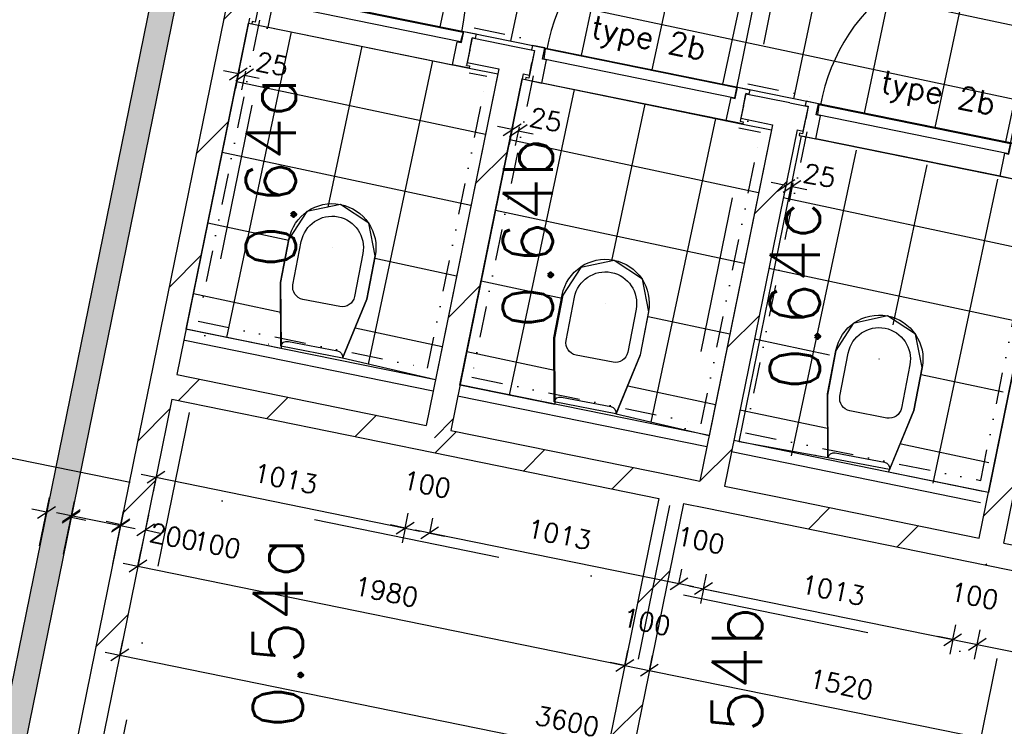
# Model space of a CAD drawing. Extents: x -33344 to 2055880, y -64816 to 121260.
# Tile 72 of 133: x 23890 to 27814, y 67707 to 70523. Entities that reach past the tile are written whole.
import ezdxf

# ---------------------------------------------------------------- set-up
doc = ezdxf.new("R2010")
doc.units = 0
doc.header["$LTSCALE"] = 50
doc.header["$MEASUREMENT"] = 0
doc.header["$PDMODE"] = 3
doc.header["$PDSIZE"] = 0.1
for name, pattern in [('DASHDOT', [1, 0.5, -0.25, 0, -0.25]), ('DASHED', [0.75, 0.5, -0.25]), ('DIVIDE', [1.25, 0.5, -0.25, 0, -0.25, 0, -0.25]), ('STRAM_0WT$1$DASHDOT', [25, 12.5, -6.25, 0, -6.25])]:
    doc.linetypes.add(name, pattern=pattern)
doc.layers.get('0').update_dxf_attribs({"linetype": 'CONTINUOUS'})
doc.layers.get('DEFPOINTS').update_dxf_attribs({"linetype": 'CONTINUOUS'})
for name, color, linetype in [('_BRANDCOMPART', 6, 'DASHDOT'), ('A--A21--_F123-', 9, 'CONTINUOUS'), ('A--A22--_F123-', 9, 'CONTINUOUS'), ('A--L21--', 3, 'CONTINUOUS'), ('A--L21--_F-2--', 7, 'CONTINUOUS'), ('A--L22--', 3, 'CONTINUOUS'), ('A--L22--_F-2--', 7, 'CONTINUOUS'), ('A--L32--_F123-', 1, 'CONTINUOUS'), ('A--L32--_F123-DRAAIR', 7, 'CONTINUOUS'), ('A--L74--', 7, 'CONTINUOUS'), ('A--L74--_F-23-', 7, 'CONTINUOUS'), ('A--M$1A-_F123-', 1, 'CONTINUOUS'), ('A--M1$A-_F123-', 1, 'CONTINUOUS'), ('A--T$1A-_F123-_RN', 4, 'CONTINUOUS'), ('STRAM_0WT$0$A--L$7A-_STRA0', 1, 'STRAM_0WT$1$DASHDOT'), ('TEGELS', 253, 'CONTINUOUS'), ('TEKST_KOZIJNMERK', 2, 'CONTINUOUS'), ('X--LR---_CP', 7, 'CONTINUOUS'), ('XREF', 7, 'CONTINUOUS'), ('Z', 7, 'CONTINUOUS')]:
    doc.layers.add(name, color=color, linetype=linetype)
doc.styles.add('ALFA-0_25', font='ROMANS')
doc.styles.add('HIEMSTRA', font='romans.shx')
doc.dimstyles.new('STANDARD$0', dxfattribs={"dimscale": 30, "dimtxt": 2.5, "dimasz": 2, "dimexe": 2, "dimexo": 0, "dimgap": 2, "dimtad": 1, "dimdec": 0, "dimzin": 0, "dimtxsty": 'ALFA-0_25', "dimblk1": 'OBLIQUE', "dimblk2": 'OBLIQUE', "dimsah": 1, "dimcen": -3, "dimdle": 2, "dimclrd": 1, "dimclre": 1, "dimclrt": 2, "dimazin": 3, "dimtfac": 0.666667, "dimtofl": 0, "dimtmove": 0, "dimatfit": 3, "dimtvp": 0.833333, "dimtolj": 1, "dimtzin": 0})
pattern_1 = [(45, (-24457.36, -69069.43), (-212.132, 212.132), [])]
pattern_2 = [(45, (-26495.7, -68654.22), (-212.132, 212.132), [])]
pattern_3 = [(45, (-25857.67, -70366.02), (-212.132, 212.132), [])]
pattern_4 = [(45, (-27752.8, -68398.15), (-212.132, 212.132), [])]

# ---------------------------------------------------------------- blocks, each defined once
blk = doc.blocks.new('*U1442')
at = {"layer": 'A--A21--_F123-', "color": 2}
for points in [[(-3905.2, -19171.4), (-3964.2, -19210.5), (0, 0), (-49, 10)], [(0, 0), (49, -10), (-3905.2, -19171.4), (-3846.3, -19132.3)]]:
    blk.add_solid(points, dxfattribs=at)
at = {"layer": 'A--L21--_F-2--', "color": 3, "linetype": 'CONTINUOUS'}
for points in [[(0, 0), (-49, 10), (-3964.2, -19210.5), (-3964.2, -19210.5)], [(0, 0), (49, -10), (-3846.3, -19132.3), (-3846.3, -19132.3)]]:
    blk.add_lwpolyline(points, dxfattribs=at)
blk = doc.blocks.new('Q070119-')
at = {"layer": 'X--LR---_CP'}
for p in [(0, 0), (0, 0), (350, 0)]:
    blk.add_point(p, dxfattribs=at)
blk = doc.blocks.new('Q070120-')
at = {"layer": 'X--LR---_CP'}
for p in [(0, 0), (0, 0), (350, 0)]:
    blk.add_point(p, dxfattribs=at)
blk = doc.blocks.new('Q070121-')
at = {"layer": 'X--LR---_CP', "color": 3}
blk.add_point((600, 0), dxfattribs=at)
blk.add_point((600, 0), dxfattribs=at)
blk.add_point((600, 0), dxfattribs=at)
blk = doc.blocks.new('Q070065-')
at = {"layer": 'A--L74--_F-23-', "color": 1, "linetype": 'CONTINUOUS'}
for points in [[(125, 0), (175, -250), (175, -425, -1), (-175, -425), (-175, -250), (-125, 0)], [(-125, 0), (125, 0, -0.41), (100, -25), (-100, -25, -0.41), (-125, 0)], [(-75, -200), (75, -200, -0.41), (125, -250), (125, -425, -1), (-125, -425), (-125, -250, -0.41), (-75, -200)]]:
    blk.add_lwpolyline(points, format="xyb", dxfattribs=at)
at = {"layer": 'A--L74--_F-23-', "color": 255}
blk.add_circle((0, 0), 0.0123, dxfattribs=at)
at = {"layer": 'X--LR---_CP'}
for p in [(-125, 0), (-125, 0), (0, -425)]:
    blk.add_point(p, dxfattribs=at)
at = {"layer": 'A--L74--'}
for name, p, rotation in [('Q070120-', (-175, 0), 0.08), ('Q070121-', (0, 0), 270)]:
    blk.add_blockref(name, p, dxfattribs=dict(at, rotation=rotation))
at = {"layer": 'A--L74--', "extrusion": (0, -1, 0)}
blk.add_blockref('Q070119-', (-175, 0), dxfattribs=at)
blk = doc.blocks.new('*U1414')
at = {"layer": 'A--A22--_F123-', "linetype": 'CONTINUOUS'}
h = blk.add_hatch(dxfattribs=at)
h.set_pattern_fill('ALFALINE', color=256, scale=300, style=0)
h.set_pattern_definition(pattern_1)
h.paths.add_polyline_path([(0, 0), (39, -59), (-1.1, -255.9), (-50.1, -245.9), (-99.1, -236), (-49, 10)])
at = {"layer": 'A--L22--_F-2--', "color": 3, "linetype": 'CONTINUOUS'}
for points in [[(-49, 10), (-49, 10), (-99.1, -236), (-99.1, -236)], [(39, -59), (39, -59), (-1.1, -255.9), (-1.1, -255.9)]]:
    blk.add_lwpolyline(points, dxfattribs=at)
blk = doc.blocks.new('*U1411')
at = {"layer": 'A--A22--_F123-', "linetype": 'CONTINUOUS'}
h = blk.add_hatch(dxfattribs=at)
h.set_pattern_fill('ALFALINE', color=256, scale=300, style=0)
h.set_pattern_definition(pattern_2)
h.paths.add_polyline_path([(0, 0), (39, -59), (-210.6, -1284.3), (-259.6, -1274.3), (-308.6, -1264.4), (-59, -39)])
at = {"layer": 'A--L22--_F-2--', "color": 3, "linetype": 'CONTINUOUS'}
for points in [[(-59, -39), (-59, -39), (-308.6, -1264.4), (-259.6, -1274.3)], [(39, -59), (39, -59), (-210.6, -1284.3), (-259.6, -1274.3)]]:
    blk.add_lwpolyline(points, dxfattribs=at)
blk = doc.blocks.new('*U1407')
at = {"layer": 'A--A22--_F123-', "linetype": 'CONTINUOUS'}
h = blk.add_hatch(dxfattribs=at)
h.set_pattern_fill('ALFALINE', color=256, scale=300, style=0)
h.set_pattern_definition(pattern_1)
h.paths.add_polyline_path([(0, 0), (59, 39), (1051.9, -163.3), (1090.9, -222.2), (1080.9, -271.2), (39, -59)])
at = {"layer": 'A--L22--_F-2--', "color": 3, "linetype": 'CONTINUOUS'}
for points in [[(59, 39), (59, 39), (1051.9, -163.3), (1051.9, -163.3)], [(39, -59), (39, -59), (1080.9, -271.2), (1080.9, -271.2)]]:
    blk.add_lwpolyline(points, dxfattribs=at)
blk = doc.blocks.new('*U1406')
at = {"layer": 'A--A22--_F123-', "linetype": 'CONTINUOUS'}
h = blk.add_hatch(dxfattribs=at)
h.set_pattern_fill('ALFALINE', color=256, scale=300, style=0)
h.set_pattern_definition(pattern_3)
h.paths.add_polyline_path([(0, 0), (39, -59), (-250.4, -1479.8), (-309.4, -1518.8), (-348.4, -1459.8), (-59, -39)])
at = {"layer": 'A--L22--_F-2--', "color": 3, "linetype": 'CONTINUOUS'}
for points in [[(-59, -39), (-59, -39), (-348.4, -1459.8), (-348.4, -1459.8)], [(39, -59), (39, -59), (-250.4, -1479.8), (-250.4, -1479.8)]]:
    blk.add_lwpolyline(points, dxfattribs=at)
blk = doc.blocks.new('*U1405')
at = {"layer": 'A--A22--_F123-', "linetype": 'CONTINUOUS'}
h = blk.add_hatch(dxfattribs=at)
h.set_pattern_fill('ALFALINE', color=256, scale=300, style=0)
h.set_pattern_definition([(45, (-26948.47, -70143.15), (-212.132, 212.132), [])])
h.paths.add_polyline_path([(0, 0), (39, -59), (-250.3, -1479.1), (-309.3, -1518.2), (-348.3, -1459.2), (-59, -39)])
at = {"layer": 'A--L22--_F-2--', "color": 3, "linetype": 'CONTINUOUS'}
for points in [[(-59, -39), (-59, -39), (-348.3, -1459.2), (-348.3, -1459.2)], [(39, -59), (39, -59), (-250.3, -1479.1), (-250.3, -1479.1)]]:
    blk.add_lwpolyline(points, dxfattribs=at)
blk = doc.blocks.new('*U1403')
at = {"layer": 'A--A22--_F123-', "linetype": 'CONTINUOUS'}
h = blk.add_hatch(dxfattribs=at)
h.set_pattern_fill('ALFALINE', color=256, scale=300, style=0)
h.set_pattern_definition([(45, (-26639.22, -68625), (-212.132, 212.132), [])])
h.paths.add_polyline_path([(0, 0), (59, 39), (250.5, 0), (240.5, -49), (230.5, -98), (-10, -49)])
at = {"layer": 'A--L22--_F-2--', "color": 3, "linetype": 'CONTINUOUS'}
for points in [[(59, 39), (59, 39), (250.5, 0), (250.5, 0)], [(-10, -49), (-10, -49), (230.5, -98), (230.5, -98)]]:
    blk.add_lwpolyline(points, dxfattribs=at)
blk = doc.blocks.new('*U1379')
at = {"layer": 'A--A22--_F123-', "linetype": 'CONTINUOUS'}
h = blk.add_hatch(dxfattribs=at)
h.set_pattern_fill('ALFALINE', color=256, scale=300, style=0)
h.set_pattern_definition([(45, (-27761.24, -66751.8), (-212.132, 212.132), [])])
h.paths.add_polyline_path([(0, 0), (-39, 59), (262.7, 1540.1), (321.7, 1579.1), (360.7, 1520.1), (49, -10)])
at = {"layer": 'A--L22--_F-2--', "color": 3, "linetype": 'CONTINUOUS'}
for points in [[(-39, 59), (-39, 59), (262.7, 1540.1), (262.7, 1540.1)], [(49, -10), (49, -10), (360.7, 1520.1), (360.7, 1520.1)]]:
    blk.add_lwpolyline(points, dxfattribs=at)
blk = doc.blocks.new('*U1378')
at = {"layer": 'A--A22--_F123-', "linetype": 'CONTINUOUS'}
h = blk.add_hatch(dxfattribs=at)
h.set_pattern_fill('ALFALINE', color=256, scale=300, style=0)
h.set_pattern_definition(pattern_4)
h.paths.add_polyline_path([(0, 0), (59, 39), (340.1, -18.2), (330.1, -67.2), (271.1, -106.3), (-10, -49)])
at = {"layer": 'A--L22--_F-2--', "color": 3, "linetype": 'CONTINUOUS'}
for points in [[(59, 39), (59, 39), (340.1, -18.2), (340.1, -18.2)], [(-10, -49), (-10, -49), (271.1, -106.3), (271.1, -106.3)]]:
    blk.add_lwpolyline(points, dxfattribs=at)
blk = doc.blocks.new('*U1376')
at = {"layer": 'A--A22--_F123-', "linetype": 'CONTINUOUS'}
h = blk.add_hatch(dxfattribs=at)
h.set_pattern_fill('ALFALINE', color=256, scale=300, style=0)
h.set_pattern_definition([(45, (-25548.3, -68847.2), (-212.132, 212.132), [])])
h.paths.add_polyline_path([(0, 0), (59, 39), (957.4, -144), (947.4, -193), (888.4, -232), (-10, -49)])
at = {"layer": 'A--L22--_F-2--', "color": 3, "linetype": 'CONTINUOUS'}
for points in [[(59, 39), (59, 39), (957.4, -144), (957.4, -144)], [(-10, -49), (-10, -49), (888.4, -232), (888.4, -232)]]:
    blk.add_lwpolyline(points, dxfattribs=at)
blk = doc.blocks.new('*U1356')
at = {"layer": 'A--A22--_F123-', "linetype": 'CONTINUOUS'}
h = blk.add_hatch(dxfattribs=at)
h.set_pattern_fill('ALFALINE', color=256, scale=300, style=0)
h.set_pattern_definition(pattern_2)
h.paths.add_polyline_path([(0, 0), (10, 49), (104.5, 29.7), (143.5, -29.2), (133.5, -78.2), (39, -59)])
at = {"layer": 'A--L22--_F-2--', "color": 3, "linetype": 'CONTINUOUS'}
for points in [[(10, 49), (10, 49), (104.5, 29.7), (104.5, 29.7)], [(39, -59), (39, -59), (133.5, -78.2), (133.5, -78.2)]]:
    blk.add_lwpolyline(points, dxfattribs=at)
blk = doc.blocks.new('*U1355')
at = {"layer": 'A--A22--_F123-', "linetype": 'CONTINUOUS'}
h = blk.add_hatch(dxfattribs=at)
h.set_pattern_fill('ALFALINE', color=256, scale=300, style=0)
h.set_pattern_definition([(45, (-26879.7, -68576), (-212.132, 212.132), [])])
h.paths.add_polyline_path([(0, 0), (10, 49), (834.1, -118.9), (873.1, -177.9), (863.1, -226.8), (-10, -49)])
at = {"layer": 'A--L22--_F-2--', "color": 3, "linetype": 'CONTINUOUS'}
for points in [[(10, 49), (10, 49), (834.1, -118.9), (834.1, -118.9)], [(-10, -49), (-10, -49), (863.1, -226.8), (863.1, -226.8)]]:
    blk.add_lwpolyline(points, dxfattribs=at)
blk = doc.blocks.new('_OBLIQUE')
at = {"color": 0, "linetype": 'BYBLOCK'}
blk.add_line((-0.5, -0.5), (0.5, 0.5), dxfattribs=at)
blk = doc.blocks.new('*D93')
at = {"layer": 'A--M$1A-_F123-', "color": 1}
for p, q in [((24064.4, 68392.9), (24107.5, 68604.4)), ((24350.3, 68493.7), (24036.7, 68557.5)), ((24260.4, 68352.9), (24303.5, 68564.4))]:
    blk.add_line(p, q, dxfattribs=at)
at = {"layer": 'DEFPOINTS', "color": 0}
for p in [(24095.5, 68545.6), (24064.4, 68392.9), (24260.4, 68352.9)]:
    blk.add_point(p, dxfattribs=at)
at = {"layer": 'A--M$1A-_F123-', "color": 1, "xscale": 60, "yscale": 60, "zscale": 60}
for p, rotation in [((24095.5, 68545.6), 168.4862903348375), ((24291.5, 68505.6), 348.4862903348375)]:
    blk.add_blockref('_OBLIQUE', p, dxfattribs=dict(at, rotation=rotation))
at = {"layer": 'A--M$1A-_F123-', "color": 2, "insert": (24503.6, 68462.4), "char_height": 75, "attachment_point": 5, "rotation": 348.4863, "style": 'ALFA-0_25'}
blk.add_mtext('\\A1;200', dxfattribs=at)
blk = doc.blocks.new('*D94')
at = {"layer": 'A--M$1A-_F123-', "color": 1}
for p, q in [((23969.1, 68426.2), (24008.4, 68618.7)), ((24067.1, 68406.2), (24106.4, 68598.7)), ((23996.4, 68559.9), (23937.6, 68571.9)), ((24094.4, 68540), (24153.2, 68528))]:
    blk.add_line(p, q, dxfattribs=at)
at = {"layer": 'DEFPOINTS', "color": 0}
for p in [(23996.4, 68559.9), (23969.1, 68426.2), (24067.1, 68406.2)]:
    blk.add_point(p, dxfattribs=at)
at = {"layer": 'A--M$1A-_F123-', "color": 1, "xscale": 60, "yscale": 60, "zscale": 60}
for p, rotation in [((23996.4, 68559.9), 348.4862903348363), ((24094.4, 68540), 168.4862903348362)]:
    blk.add_blockref('_OBLIQUE', p, dxfattribs=dict(at, rotation=rotation))
at = {"layer": 'A--M$1A-_F123-', "color": 2, "insert": (23760.5, 68608), "char_height": 75, "attachment_point": 5, "rotation": 348.4863, "style": 'ALFA-0_25'}
blk.add_mtext('\\A1;90', dxfattribs=at)
blk = doc.blocks.new('*D95')
at = {"layer": 'A--M$1A-_F123-', "color": 1}
for p, q in [((24263, 68365.6), (24305.9, 68568.9)), ((24293.5, 68510.2), (24234.8, 68522.6)), ((24360.8, 68344.9), (24403.8, 68548.3)), ((24391.4, 68489.6), (24450.1, 68477.1))]:
    blk.add_line(p, q, dxfattribs=at)
at = {"layer": 'DEFPOINTS', "color": 0}
for p in [(24391.4, 68489.6), (24263, 68365.6), (24360.8, 68344.9)]:
    blk.add_point(p, dxfattribs=at)
at = {"layer": 'A--M$1A-_F123-', "color": 1, "xscale": 60, "yscale": 60, "zscale": 60}
for p, rotation in [((24293.5, 68510.2), 348.0659097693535), ((24391.4, 68489.6), 168.0659097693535)]:
    blk.add_blockref('_OBLIQUE', p, dxfattribs=dict(at, rotation=rotation))
at = {"layer": 'A--M$1A-_F123-', "color": 2, "insert": (24674.5, 68429.7), "char_height": 75, "attachment_point": 5, "rotation": 348.0659, "style": 'ALFA-0_25'}
blk.add_mtext('\\A1;100', dxfattribs=at)
blk = doc.blocks.new('*D162')
at = {"layer": 'A--M$1A-_F123-', "color": 1}
for p, q in [((24374.2, 68711.3), (25484.7, 68485.1)), ((24433, 68699.3), (24421, 68640.6)), ((25425.9, 68497.1), (25414, 68438.3))]:
    blk.add_line(p, q, dxfattribs=at)
at = {"layer": 'DEFPOINTS', "color": 0}
for p in [(24433, 68699.3), (25425.9, 68497.1), (25425.9, 68497.1)]:
    blk.add_point(p, dxfattribs=at)
at = {"layer": 'A--M$1A-_F123-', "color": 1, "xscale": 60, "yscale": 60, "zscale": 60}
for p, rotation in [((24433, 68699.3), 168.4862903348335), ((25425.9, 68497.1), 348.4862903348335)]:
    blk.add_blockref('_OBLIQUE', p, dxfattribs=dict(at, rotation=rotation))
at = {"layer": 'A--M$1A-_F123-', "color": 2, "insert": (24948.9, 68693.8), "char_height": 75, "attachment_point": 5, "rotation": 348.4863, "style": 'ALFA-0_25'}
blk.add_mtext('\\A1;1013', dxfattribs=at)
blk = doc.blocks.new('*D163')
at = {"layer": 'A--M$1A-_F123-', "color": 1}
for p, q in [((26556.1, 68266.9), (27666.6, 68040.7)), ((26614.9, 68254.9), (26602.9, 68196.1)), ((27607.8, 68052.6), (27595.8, 67993.8))]:
    blk.add_line(p, q, dxfattribs=at)
at = {"layer": 'DEFPOINTS', "color": 0}
for p in [(26614.9, 68254.9), (27607.8, 68052.6), (27607.8, 68052.6)]:
    blk.add_point(p, dxfattribs=at)
at = {"layer": 'A--M$1A-_F123-', "color": 1, "xscale": 60, "yscale": 60, "zscale": 60}
for p, rotation in [((26614.9, 68254.9), 168.4862903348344), ((27607.8, 68052.6), 348.4862903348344)]:
    blk.add_blockref('_OBLIQUE', p, dxfattribs=dict(at, rotation=rotation))
at = {"layer": 'A--M$1A-_F123-', "color": 2, "insert": (27130.8, 68249.3), "char_height": 75, "attachment_point": 5, "rotation": 348.4863, "style": 'ALFA-0_25'}
blk.add_mtext('\\A1;1013', dxfattribs=at)
blk = doc.blocks.new('*D173')
at = {"layer": 'A--M$1A-_F123-', "color": 1}
for p, q in [((24288.6, 67990.6), (24300.6, 68049.4)), ((24229.8, 68002.6), (27875, 67260.1)), ((27816.2, 67272), (27828.2, 67330.8))]:
    blk.add_line(p, q, dxfattribs=at)
at = {"layer": 'DEFPOINTS', "color": 0}
for p in [(24288.6, 67990.6), (27816.2, 67272), (27816.2, 67272)]:
    blk.add_point(p, dxfattribs=at)
at = {"layer": 'A--M$1A-_F123-', "color": 1, "xscale": 60, "yscale": 60, "zscale": 60}
for p, rotation in [((24288.6, 67990.6), 168.4862903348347), ((27816.2, 67272), 348.4862903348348)]:
    blk.add_blockref('_OBLIQUE', p, dxfattribs=dict(at, rotation=rotation))
at = {"layer": 'A--M$1A-_F123-', "color": 2, "insert": (26071.9, 67726.9), "char_height": 75, "attachment_point": 5, "rotation": 348.4863, "style": 'ALFA-0_25'}
blk.add_mtext('\\A1;3600', dxfattribs=at)
blk = doc.blocks.new('*U1284')
at = {"layer": 'A--A22--_F123-', "linetype": 'CONTINUOUS'}
h = blk.add_hatch(dxfattribs=at)
h.set_pattern_fill('ALFALINE', color=256, scale=300, style=0)
h.set_pattern_definition([(45, (-24407.26, -68823.48), (-212.132, 212.132), [])])
h.paths.add_polyline_path([(0, 0), (49, -10), (-211.4, -1288.2), (-270.4, -1327.3), (-319.4, -1317.3), (-49, 10)])
at = {"layer": 'A--L22--_F-2--', "color": 3, "linetype": 'CONTINUOUS'}
for points in [[(-49, 10), (-49, 10), (-319.4, -1317.3), (-319.4, -1317.3)], [(49, -10), (49, -10), (-211.4, -1288.2), (-211.4, -1288.2)]]:
    blk.add_lwpolyline(points, dxfattribs=at)
blk = doc.blocks.new('*D311')
at = {"layer": 'A--M$1A-_F123-', "color": 1}
for p, q in [((27647, 68044.6), (28757.5, 67818.4)), ((27705.8, 68032.7), (27693.8, 67973.9)), ((28698.7, 67830.4), (28686.8, 67771.6))]:
    blk.add_line(p, q, dxfattribs=at)
at = {"layer": 'DEFPOINTS', "color": 0}
for p in [(27705.8, 68032.7), (28698.7, 67830.4), (28698.7, 67830.4)]:
    blk.add_point(p, dxfattribs=at)
at = {"layer": 'A--M$1A-_F123-', "color": 1, "xscale": 60, "yscale": 60, "zscale": 60}
for p, rotation in [((27705.8, 68032.7), 168.486290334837), ((28698.7, 67830.4), 348.486290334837)]:
    blk.add_blockref('_OBLIQUE', p, dxfattribs=dict(at, rotation=rotation))
at = {"layer": 'A--M$1A-_F123-', "color": 2, "insert": (28221.7, 68027.1), "char_height": 75, "attachment_point": 5, "rotation": 348.4863, "style": 'ALFA-0_25'}
blk.add_mtext('\\A1;1013', dxfattribs=at)
blk = doc.blocks.new('*U1272')
at = {"layer": 'A--A22--_F123-', "linetype": 'CONTINUOUS'}
h = blk.add_hatch(dxfattribs=at)
h.set_pattern_fill('ALFALINE', color=256, scale=300, style=0)
h.set_pattern_definition([(45, (-26773.75, -70178.86), (-212.132, 212.132), [])])
h.paths.add_polyline_path([(0, 0), (10, 49), (184.7, 13.3), (174.7, -35.7), (115.8, -74.7), (-10, -49)])
at = {"layer": 'A--L22--_F-2--', "color": 3, "linetype": 'CONTINUOUS'}
for points in [[(0, 0), (10, 49), (184.7, 13.3), (184.7, 13.3)], [(0, 0), (-10, -49), (115.8, -74.7), (115.8, -74.7)]]:
    blk.add_lwpolyline(points, dxfattribs=at)
blk = doc.blocks.new('*D333')
at = {"layer": 'A--M$1A-_F123-', "color": 1, "linetype": 'CONTINUOUS'}
for p, q in [((24360.8, 68345), (24372.8, 68403.8)), ((24302, 68356.9), (26360, 67937.7)), ((26301.2, 67949.7), (26313.1, 68008.5))]:
    blk.add_line(p, q, dxfattribs=at)
at = {"layer": 'DEFPOINTS', "color": 0, "linetype": 'CONTINUOUS'}
for p in [(24360.8, 68345), (26301.2, 67949.7), (26301.2, 67949.7)]:
    blk.add_point(p, dxfattribs=at)
at = {"layer": 'A--M$1A-_F123-', "color": 1, "linetype": 'CONTINUOUS', "xscale": 60, "yscale": 60, "zscale": 60}
for p, rotation in [((24360.8, 68345), 168.4862903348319), ((26301.2, 67949.7), 348.4862903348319)]:
    blk.add_blockref('_OBLIQUE', p, dxfattribs=dict(at, rotation=rotation))
at = {"layer": 'A--M$1A-_F123-', "color": 2, "linetype": 'CONTINUOUS', "insert": (25350.4, 68242.9), "char_height": 75, "attachment_point": 5, "rotation": 348.4863, "style": 'ALFA-0_25'}
blk.add_mtext('\\A1;1980', dxfattribs=at)
blk = doc.blocks.new('*D334')
at = {"layer": 'A--M$1A-_F123-', "color": 1, "linetype": 'CONTINUOUS'}
for p, q in [((26398.9, 67928.4), (26411.1, 67988.6)), ((26340.4, 67941.7), (27947.2, 67614.4)), ((27888.1, 67625.1), (27900.3, 67685.2))]:
    blk.add_line(p, q, dxfattribs=at)
at = {"layer": 'DEFPOINTS', "color": 0, "linetype": 'CONTINUOUS'}
for p in [(26398.9, 67928.4), (27888.1, 67625.1), (27888.4, 67626.4)]:
    blk.add_point(p, dxfattribs=at)
at = {"layer": 'A--M$1A-_F123-', "color": 1, "linetype": 'CONTINUOUS', "xscale": 60, "yscale": 60, "zscale": 60}
for p, rotation in [((26399.1, 67929.8), 168.4862903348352), ((27888.4, 67626.4), 348.4862903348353)]:
    blk.add_blockref('_OBLIQUE', p, dxfattribs=dict(at, rotation=rotation))
at = {"layer": 'A--M$1A-_F123-', "color": 2, "linetype": 'CONTINUOUS', "insert": (27163.2, 67873.6), "char_height": 75, "attachment_point": 5, "rotation": 348.4863, "style": 'ALFA-0_25'}
blk.add_mtext('\\A1;1520', dxfattribs=at)
blk = doc.blocks.new('*D335')
at = {"layer": 'A--M$1A-_F123-', "color": 1, "linetype": 'CONTINUOUS'}
for p, q in [((26301.1, 67949.5), (26313.1, 68008.3)), ((26399.1, 67929.5), (26411.1, 67988.3)), ((26301.1, 67949.5), (26242.3, 67961.5)), ((26399.1, 67929.5), (26457.9, 67917.6))]:
    blk.add_line(p, q, dxfattribs=at)
at = {"layer": 'DEFPOINTS', "color": 0, "linetype": 'CONTINUOUS'}
for p in [(26301.1, 67949.5), (26399.1, 67929.5), (26399.1, 67929.5)]:
    blk.add_point(p, dxfattribs=at)
at = {"layer": 'A--M$1A-_F123-', "color": 1, "linetype": 'CONTINUOUS', "xscale": 60, "yscale": 60, "zscale": 60}
for p, rotation in [((26301.1, 67949.5), 348.4862903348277), ((26399.1, 67929.5), 168.4862903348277)]:
    blk.add_blockref('_OBLIQUE', p, dxfattribs=dict(at, rotation=rotation))
at = {"layer": 'A--M$1A-_F123-', "color": 2, "linetype": 'CONTINUOUS', "insert": (26387.5, 68123.2), "char_height": 75, "attachment_point": 5, "rotation": 348.4863, "style": 'ALFA-0_25'}
blk.add_mtext('\\A1;100', dxfattribs=at)
blk = doc.blocks.new('*U1268')
at = {"layer": 'A--A22--_F123-', "linetype": 'CONTINUOUS'}
h = blk.add_hatch(dxfattribs=at)
h.set_pattern_fill('ALFALINE', color=256, scale=300, style=0)
h.set_pattern_definition([(45, (-26948.47, -70143.15), (-212.132, 212.132), [])])
h.paths.add_polyline_path([(0, 0), (10, 49), (83.5, 34), (73.5, -15), (63.5, -64), (39, -59)])
at = {"layer": 'A--L22--_F-2--', "color": 3, "linetype": 'CONTINUOUS'}
for points in [[(10, 49), (10, 49), (83.5, 34), (73.5, -15)], [(39, -59), (39, -59), (63.5, -64), (73.5, -15)]]:
    blk.add_lwpolyline(points, dxfattribs=at)
blk = doc.blocks.new('*U1266')
at = {"layer": 'A--A22--_F123-', "linetype": 'CONTINUOUS'}
h = blk.add_hatch(dxfattribs=at)
h.set_pattern_fill('ALFALINE', color=256, scale=300, style=0)
h.set_pattern_definition(pattern_3)
h.paths.add_polyline_path([(0, 0), (10, 49), (83.5, 34), (73.5, -15), (63.5, -64), (39, -59)])
at = {"layer": 'A--L22--_F-2--', "color": 3, "linetype": 'CONTINUOUS'}
for points in [[(10, 49), (10, 49), (83.5, 34), (73.5, -15)], [(39, -59), (39, -59), (63.5, -64), (73.5, -15)]]:
    blk.add_lwpolyline(points, dxfattribs=at)
blk = doc.blocks.new('*U1265')
at = {"layer": 'A--A22--_F123-', "linetype": 'CONTINUOUS'}
h = blk.add_hatch(dxfattribs=at)
h.set_pattern_fill('ALFALINE', color=256, scale=300, style=0)
h.set_pattern_definition([(45, (-25682.93, -70401.6), (-212.132, 212.132), [])])
h.paths.add_polyline_path([(0, 0), (10, 49), (184.7, 13.4), (174.7, -35.6), (115.8, -74.6), (-10, -49)])
at = {"layer": 'A--L22--_F-2--', "color": 3, "linetype": 'CONTINUOUS'}
for points in [[(0, 0), (10, 49), (184.7, 13.4), (184.7, 13.4)], [(0, 0), (-10, -49), (115.8, -74.6), (115.8, -74.6)]]:
    blk.add_lwpolyline(points, dxfattribs=at)
blk = doc.blocks.new('*D385')
at = {"layer": 'A--M$1A-_F123-', "color": 1, "linetype": 'CONTINUOUS'}
for p, q in [((25523.9, 68477.1), (25535.9, 68535.9)), ((26575.7, 68262.9), (25465.1, 68489.1)), ((26516.9, 68274.9), (26528.8, 68333.6))]:
    blk.add_line(p, q, dxfattribs=at)
at = {"layer": 'DEFPOINTS', "color": 0, "linetype": 'CONTINUOUS'}
for p in [(25523.9, 68477.1), (25523.9, 68477.1), (26516.9, 68274.9)]:
    blk.add_point(p, dxfattribs=at)
at = {"layer": 'A--M$1A-_F123-', "color": 1, "linetype": 'CONTINUOUS', "xscale": 60, "yscale": 60, "zscale": 60}
for p, rotation in [((25523.9, 68477.1), 168.4862903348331), ((26516.9, 68274.9), 348.486290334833)]:
    blk.add_blockref('_OBLIQUE', p, dxfattribs=dict(at, rotation=rotation))
at = {"layer": 'A--M$1A-_F123-', "color": 2, "linetype": 'CONTINUOUS', "insert": (26039.9, 68471.5), "char_height": 75, "attachment_point": 5, "rotation": 348.4863, "style": 'ALFA-0_25'}
blk.add_mtext('\\A1;1013', dxfattribs=at)
blk = doc.blocks.new('*D386')
at = {"layer": 'A--M$1A-_F123-', "color": 1, "linetype": 'CONTINUOUS'}
for p, q in [((25425.9, 68497.1), (25437.9, 68555.9)), ((25523.9, 68477.1), (25535.9, 68535.9)), ((25425.9, 68497.1), (25367.1, 68509.1)), ((25523.9, 68477.1), (25582.7, 68465.1))]:
    blk.add_line(p, q, dxfattribs=at)
at = {"layer": 'DEFPOINTS', "color": 0, "linetype": 'CONTINUOUS'}
for p in [(25425.9, 68497.1), (25523.9, 68477.1), (25523.9, 68477.1)]:
    blk.add_point(p, dxfattribs=at)
at = {"layer": 'A--M$1A-_F123-', "color": 1, "linetype": 'CONTINUOUS', "xscale": 60, "yscale": 60, "zscale": 60}
for p, rotation in [((25425.9, 68497.1), 348.4862903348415), ((25523.9, 68477.1), 168.4862903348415)]:
    blk.add_blockref('_OBLIQUE', p, dxfattribs=dict(at, rotation=rotation))
at = {"layer": 'A--M$1A-_F123-', "color": 2, "linetype": 'CONTINUOUS', "insert": (25512.4, 68670.8), "char_height": 75, "attachment_point": 5, "rotation": 348.4863, "style": 'ALFA-0_25'}
blk.add_mtext('\\A1;100', dxfattribs=at)
blk = doc.blocks.new('*D387')
at = {"layer": 'A--M$1A-_F123-', "color": 1, "linetype": 'CONTINUOUS'}
for p, q in [((26516.9, 68274.9), (26528.8, 68333.6)), ((26516.9, 68274.9), (26458.1, 68286.8)), ((26614.9, 68254.9), (26626.8, 68313.7)), ((26614.9, 68254.9), (26673.7, 68242.9))]:
    blk.add_line(p, q, dxfattribs=at)
at = {"layer": 'DEFPOINTS', "color": 0, "linetype": 'CONTINUOUS'}
for p in [(26516.9, 68274.9), (26614.9, 68254.9), (26614.9, 68254.9)]:
    blk.add_point(p, dxfattribs=at)
at = {"layer": 'A--M$1A-_F123-', "color": 1, "linetype": 'CONTINUOUS', "xscale": 60, "yscale": 60, "zscale": 60}
for p, rotation in [((26516.9, 68274.9), 348.4862903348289), ((26614.9, 68254.9), 168.4862903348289)]:
    blk.add_blockref('_OBLIQUE', p, dxfattribs=dict(at, rotation=rotation))
at = {"layer": 'A--M$1A-_F123-', "color": 2, "linetype": 'CONTINUOUS', "insert": (26603.3, 68448.6), "char_height": 75, "attachment_point": 5, "rotation": 348.4863, "style": 'ALFA-0_25'}
blk.add_mtext('\\A1;100', dxfattribs=at)
blk = doc.blocks.new('*D388')
at = {"layer": 'A--M$1A-_F123-', "color": 1, "linetype": 'CONTINUOUS'}
for p, q in [((27607.8, 68052.6), (27619.8, 68111.4)), ((27705.8, 68032.7), (27717.8, 68091.5)), ((27607.8, 68052.6), (27549, 68064.6)), ((27705.8, 68032.7), (27764.6, 68020.7))]:
    blk.add_line(p, q, dxfattribs=at)
at = {"layer": 'DEFPOINTS', "color": 0, "linetype": 'CONTINUOUS'}
for p in [(27607.8, 68052.6), (27705.8, 68032.7), (27705.8, 68032.7)]:
    blk.add_point(p, dxfattribs=at)
at = {"layer": 'A--M$1A-_F123-', "color": 1, "linetype": 'CONTINUOUS', "xscale": 60, "yscale": 60, "zscale": 60}
for p, rotation in [((27607.8, 68052.6), 348.4862903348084), ((27705.8, 68032.7), 168.4862903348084)]:
    blk.add_blockref('_OBLIQUE', p, dxfattribs=dict(at, rotation=rotation))
at = {"layer": 'A--M$1A-_F123-', "color": 2, "linetype": 'CONTINUOUS', "insert": (27694.2, 68226.4), "char_height": 75, "attachment_point": 5, "rotation": 348.4863, "style": 'ALFA-0_25'}
blk.add_mtext('\\A1;100', dxfattribs=at)
blk = doc.blocks.new('*U1240')
at = {"layer": 'A--A22--_F123-', "linetype": 'CONTINUOUS'}
h = blk.add_hatch(dxfattribs=at)
h.set_pattern_fill('ALFALINE', color=256, scale=300, style=0)
h.set_pattern_definition([(45, (-24766.74, -70588.24), (-212.132, 212.132), [])])
h.paths.add_polyline_path([(0, 0), (39, -59), (-250.4, -1479.8), (-309.4, -1518.8), (-358.4, -1508.8), (-49, 10)])
at = {"layer": 'A--L22--_F-2--', "color": 3, "linetype": 'CONTINUOUS'}
for points in [[(-49, 10), (-49, 10), (-358.4, -1508.8), (-358.4, -1508.8)], [(39, -59), (39, -59), (-250.4, -1479.8), (-250.4, -1479.8)]]:
    blk.add_lwpolyline(points, dxfattribs=at)
blk = doc.blocks.new('*D601')
at = {"layer": 'A--M$1A-_F123-', "color": 1, "linetype": 'CONTINUOUS'}
for p, q in [((25869.3, 83844.4), (22611.7, 67852.8)), ((25901.5, 83776.6), (25798.5, 83797.6)), ((22668, 67902.6), (22564.9, 67923.6))]:
    blk.add_line(p, q, dxfattribs=at)
at = {"layer": 'DEFPOINTS', "color": 0, "linetype": 'CONTINUOUS'}
for p in [(25901.5, 83776.6), (22623.7, 67911.6), (22668, 67902.6)]:
    blk.add_point(p, dxfattribs=at)
at = {"layer": 'A--M$1A-_F123-', "color": 1, "linetype": 'CONTINUOUS', "xscale": 60, "yscale": 60, "zscale": 60}
for p, rotation in [((25857.3, 83785.6), 78.48629033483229), ((22623.7, 67911.6), 258.4862903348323)]:
    blk.add_blockref('_OBLIQUE', p, dxfattribs=dict(at, rotation=rotation))
at = {"layer": 'A--M$1A-_F123-', "color": 2, "linetype": 'CONTINUOUS', "insert": (24145, 75868.1), "char_height": 75, "attachment_point": 5, "rotation": 78.4863, "style": 'ALFA-0_25'}
blk.add_mtext('\\A1;16200', dxfattribs=at)
blk = doc.blocks.new('DR_780TYPE2')
at = {"layer": 'A--L32--_F123-', "color": 1}
blk.add_line((67, 0), (817, 0), dxfattribs=at)
at = {"layer": 'A--L32--_F123-'}
for points in [[(0, 9), (0, 0), (67, 0), (67, 93.8), (50, 93.8), (50, 139), (0, 139), (0, 121), (12, 121), (12, 9), (0, 9)], [(52, 95.6), (52, 135.6), (832, 135.6), (829, 95.6), (52, 95.6)], [(884, 9), (884, 0), (817, 0), (817, 93.8), (834, 93.8), (834, 139), (884, 139), (884, 121), (872, 121), (872, 9), (884, 9)]]:
    blk.add_lwpolyline(points, close=True, dxfattribs=at)
at = {"layer": 'A--L32--_F123-DRAAIR', "color": 1}
blk.add_lwpolyline([(52, 135.6), (52, 915.6, -0.423925), (824.9, 135.8)], format="xyb", dxfattribs=at)
at = {"layer": 'X--LR---_CP', "color": 1}
for p in [(12, 121), (12, 9)]:
    blk.add_point(p, dxfattribs=at)
at = {"layer": 'X--LR---_CP', "color": 2}
for p in [(872, 121), (872, 9)]:
    blk.add_point(p, dxfattribs=at)
at = {"layer": 'X--LR---_CP'}
blk.add_point((0, 0), dxfattribs=at)
blk = doc.blocks.new('*D689')
at = {"layer": 'A--M1$A-_F123-', "color": 1}
for p, q in [((24761.3, 70307), (24702.5, 70319)), ((24764.5, 70322.5), (24749.4, 70248.2)), ((24789, 70317.5), (24773.9, 70243.2)), ((24785.8, 70302), (24844.6, 70290))]:
    blk.add_line(p, q, dxfattribs=at)
at = {"layer": 'DEFPOINTS', "color": 0}
for p in [(24764.5, 70322.5), (24789, 70317.5), (24785.8, 70302)]:
    blk.add_point(p, dxfattribs=at)
at = {"layer": 'A--M1$A-_F123-', "color": 1, "xscale": 60, "yscale": 60, "zscale": 60}
for p, rotation in [((24761.3, 70307), 348.4862903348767), ((24785.8, 70302), 168.4862903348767)]:
    blk.add_blockref('_OBLIQUE', p, dxfattribs=dict(at, rotation=rotation))
at = {"layer": 'A--M1$A-_F123-', "color": 2, "insert": (24895.7, 70346.2), "char_height": 75, "attachment_point": 5, "rotation": 348.4863, "style": 'ALFA-0_25'}
blk.add_mtext('\\A1;25', dxfattribs=at)
blk = doc.blocks.new('*D690')
at = {"layer": 'A--M1$A-_F123-', "color": 1}
for p, q in [((25852.3, 70084.8), (25793.5, 70096.7)), ((25855.4, 70100.3), (25840.3, 70026)), ((25879.9, 70095.3), (25864.8, 70021)), ((25876.8, 70079.8), (25935.6, 70067.8))]:
    blk.add_line(p, q, dxfattribs=at)
at = {"layer": 'DEFPOINTS', "color": 0}
for p in [(25855.4, 70100.3), (25879.9, 70095.3), (25876.8, 70079.8)]:
    blk.add_point(p, dxfattribs=at)
at = {"layer": 'A--M1$A-_F123-', "color": 1, "xscale": 60, "yscale": 60, "zscale": 60}
for p, rotation in [((25852.3, 70084.8), 348.4862903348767), ((25876.8, 70079.8), 168.4862903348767)]:
    blk.add_blockref('_OBLIQUE', p, dxfattribs=dict(at, rotation=rotation))
at = {"layer": 'A--M1$A-_F123-', "color": 2, "insert": (25986.6, 70123.9), "char_height": 75, "attachment_point": 5, "rotation": 348.4863, "style": 'ALFA-0_25'}
blk.add_mtext('\\A1;25', dxfattribs=at)
blk = doc.blocks.new('*D691')
at = {"layer": 'A--M1$A-_F123-', "color": 1}
for p, q in [((26943.2, 69862.5), (26884.4, 69874.5)), ((26946.4, 69878.1), (26931.2, 69803.7)), ((26970.9, 69873.1), (26955.7, 69798.8)), ((26967.7, 69857.5), (27026.5, 69845.6))]:
    blk.add_line(p, q, dxfattribs=at)
at = {"layer": 'DEFPOINTS', "color": 0}
for p in [(26946.4, 69878.1), (26967.7, 69857.5), (26970.9, 69873.1)]:
    blk.add_point(p, dxfattribs=at)
at = {"layer": 'A--M1$A-_F123-', "color": 1, "xscale": 60, "yscale": 60, "zscale": 60}
for p, rotation in [((26943.2, 69862.5), 348.4862903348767), ((26967.7, 69857.5), 168.4862903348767)]:
    blk.add_blockref('_OBLIQUE', p, dxfattribs=dict(at, rotation=rotation))
at = {"layer": 'A--M1$A-_F123-', "color": 2, "insert": (27077.5, 69901.7), "char_height": 75, "attachment_point": 5, "rotation": 348.4863, "style": 'ALFA-0_25'}
blk.add_mtext('\\A1;25', dxfattribs=at)
blk = doc.blocks.new('*U1189')
at = {"layer": 'A--A22--_F123-', "linetype": 'CONTINUOUS'}
h = blk.add_hatch(dxfattribs=at)
h.set_pattern_fill('ALFALINE', color=256, scale=300, style=0)
h.set_pattern_definition(pattern_4)
h.paths.add_polyline_path([(0, 0), (-39, 59), (249.6, 1479.3), (308.6, 1518.3), (347.6, 1459.3), (59, 39)])
at = {"layer": 'A--L22--_F-2--', "color": 3, "linetype": 'CONTINUOUS'}
for points in [[(-39, 59), (-39, 59), (249.6, 1479.3), (249.6, 1479.3)], [(59, 39), (59, 39), (347.6, 1459.3), (347.6, 1459.3)]]:
    blk.add_lwpolyline(points, dxfattribs=at)
blk = doc.blocks.new('STRAM_0WT')
at = {"layer": 'STRAM_0WT$0$A--L$7A-_STRA0'}
for p, q in [((-38410.733, 89013.047), (-64231.371, -37744.184)), ((-44567.212, 68559.429), (-66142.131, -37354.959))]:
    blk.add_line(p, q, dxfattribs=at)

msp = doc.modelspace()

# ---------------------------------------------------------------- hatches: boundary and pattern name
at = {"layer": 'TEGELS', "linetype": 'CONTINUOUS'}
h = msp.add_hatch(dxfattribs=at)
h.set_pattern_fill('NET', color=256, scale=2300, angle=348, style=0)
h.paths.add_polyline_path([(24842.1, 70642.3), (24829.3, 70644.9), (25249.8, 72709), (27040.4, 72344.2), (27035.4, 72319.7), (27427.3, 72239.9), (27484.8, 72522), (27509.1, 72516.2), (27505.5, 72498.6), (28469.7, 72302.2), (28479.8, 72319.3), (28498, 72315.6), (28022.4, 69975.4), (27886.4, 70003.1), (27890.1, 70021.4)])
h = msp.add_hatch(dxfattribs=at)
h.set_pattern_fill('NET', color=256, scale=2300, angle=348, style=0)
h.paths.add_polyline_path([(25680.5, 70329.6), (25794.5, 70306.4), (25546.2, 69087.3), (25176.4, 69173.6), (25273.1, 69409.6), (25306.4, 69581.4), (25280.4, 69711.4), (25167.9, 69786.5), (25034.5, 69758.2), (24962.8, 69648), (24929.5, 69476.1), (24931.1, 69212.6), (24553.2, 69289.6), (24801.7, 70509.4)])
h = msp.add_hatch(dxfattribs=at)
h.set_pattern_fill('NET', color=256, scale=2300, angle=348, style=0)
h.paths.add_polyline_path([(26771.3, 70106.8), (26885.3, 70083.6), (26637, 68864.5), (26267.2, 68950.8), (26363.9, 69186.7), (26397.2, 69358.5), (26371.2, 69488.6), (26258.7, 69563.6), (26125.3, 69535.4), (26053.6, 69425.1), (26020.3, 69253.3), (26021.9, 68989.8), (25644, 69066.8), (25892.5, 70286.6)])
h = msp.add_hatch(dxfattribs=at)
h.set_pattern_fill('NET', color=256, scale=2300, angle=348, style=0)
h.paths.add_polyline_path([(27859.8, 69872.6), (27973.8, 69849.3), (27725.5, 68630.3), (27355.7, 68716.5), (27452.4, 68952.5), (27485.7, 69124.3), (27459.7, 69254.4), (27323.1, 69334.3), (27186.7, 69303.9), (27118, 69195.8), (27108.8, 69019.1), (27110.3, 68755.6), (26732.5, 68832.5), (26981, 70052.3)])

# ---------------------------------------------------------------- linework, layer by layer
at = {"linetype": 'CONTINUOUS'}
msp.add_line((25941.2, 70399.9), (25921.1, 70301.9), dxfattribs=at)
at = {"layer": '_BRANDCOMPART', "ltscale": 30}
for points in [[(22124.7, 69129.2), (30199.2, 67484.5), (30509.9, 69010), (33649.7, 68370.4), (34564.5, 72888.1), (36329.5, 72548.6), (36335.9, 67455.7)], [(27783.8, 67976.5), (27078.1, 64512.2), (21419, 65664.9)]]:
    msp.add_lwpolyline(points, dxfattribs=at)
at = {"layer": 'TEGELS', "linetype": 'CONTINUOUS'}
for points in [[(24842.1, 70642.3), (24829.3, 70644.9), (25249.8, 72709), (27040.4, 72344.2), (27035.4, 72319.7), (27427.3, 72239.9), (27484.8, 72522), (27509.1, 72516.2), (27505.5, 72498.6), (28469.7, 72302.2), (28479.8, 72319.3), (28498, 72315.6), (28022.4, 69975.4), (27886.4, 70003.1), (27890.1, 70021.4)], [(25680.5, 70329.6), (25794.5, 70306.4), (25546.2, 69087.3), (25176.4, 69173.6), (25273.1, 69409.6), (25306.4, 69581.4), (25280.4, 69711.4), (25167.9, 69786.5), (25034.5, 69758.2), (24962.8, 69648), (24929.5, 69476.1), (24931.1, 69212.6), (24553.2, 69289.6), (24801.7, 70509.4)], [(26771.3, 70106.8), (26885.3, 70083.6), (26637, 68864.5), (26267.2, 68950.8), (26363.9, 69186.7), (26397.2, 69358.5), (26371.2, 69488.6), (26258.7, 69563.6), (26125.3, 69535.4), (26053.6, 69425.1), (26020.3, 69253.3), (26021.9, 68989.8), (25644, 69066.8), (25892.5, 70286.6)], [(27998.4, 69857.5), (27998.4, 69857.5), (27750, 68638.4), (27352.3, 68720.2), (27452.8, 68965.3), (27486.1, 69137.1), (27459.1, 69269), (27347.6, 69342.5), (27211.2, 69312), (27142.5, 69203.9), (27109.3, 69027), (27110.8, 68777.2), (26757.1, 68840.6), (27005.6, 70060.4)]]:
    msp.add_lwpolyline(points, close=True, dxfattribs=at)
at = {"layer": 'TEGELS', "color": 3, "linetype": 'DIVIDE', "ltscale": 5}
for points in [[(24845, 70521.3), (24600.4, 69320.8), (25515, 69134.5), (25751.5, 70295.8), (25680.9, 70310.2)], [(25700.9, 70489.8), (25949.1, 70439.2)], [(25935.9, 70299.1), (25691.2, 69098), (26605.8, 68911.7), (26842.3, 70073), (26755.8, 70090.6)], [(26791.7, 70267.1), (27040, 70217)], [(27026.7, 70076.2), (26782.3, 68876.6), (27719.5, 68686.1), (27955.3, 69846.2), (27863.4, 69864.9)]]:
    msp.add_lwpolyline(points, dxfattribs=at)
at = {"layer": 'Z'}
for p, q in [((25546.2, 69087.3), (24557.4, 69288.7)), ((25537, 69042.3), (24548.3, 69243.7)), ((26637.1, 68865.2), (25644.2, 69067.5)), ((26627.9, 68820.1), (25635, 69022.4)), ((27728.1, 68643.1), (26735.1, 68845.3)), ((27718.9, 68598), (26725.9, 68800.3))]:
    msp.add_line(p, q, dxfattribs=at)

# ---------------------------------------------------------------- block references
at = {"layer": 'A--L21--', "linetype": 'CONTINUOUS'}
for name, p in [('*U1442', (27056.6, 83332.3)), ('*U1240', (24766.7, 70588.2)), ('*U1265', (25682.9, 70401.6)), ('*U1266', (25857.7, 70366)), ('*U1272', (26773.7, 70178.9)), ('*U1268', (26948.5, 70143.1)), ('*U1414', (24457.4, 69069.4)), ('*U1284', (24407.3, 68823.5))]:
    msp.add_blockref(name, p, dxfattribs=at)
at = {"layer": 'A--L22--'}
for name, p in [('*U1406', (25857.7, 70366)), ('*U1405', (26948.5, 70143.1)), ('*U1189', (27752.8, 68398.1)), ('*U1407', (24457.4, 69069.4)), ('*U1376', (25548.3, 68847.2)), ('*U1356', (26495.7, 68654.2)), ('*U1411', (26495.7, 68654.2)), ('*U1403', (26639.2, 68625)), ('*U1355', (26879.7, 68576)), ('*U1378', (27752.8, 68398.1)), ('*U1379', (27761.2, 66751.8))]:
    msp.add_blockref(name, p, dxfattribs=at)
at = {"layer": 'A--L32--_F123-', "rotation": 348.4862903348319}
msp.add_blockref('DR_780TYPE2', (24814.3, 70506.1), dxfattribs=at)
at = {"layer": 'A--L32--_F123-', "xscale": -1, "rotation": 348.4862903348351}
for p in [(26771.4, 70107.4), (27862.4, 69885.2)]:
    msp.add_blockref('DR_780TYPE2', p, dxfattribs=at)
at = {"layer": 'A--L74--', "rotation": 169.0319007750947}
for p in [(25053.7, 69197.4), (26142.5, 68975.6), (27233.5, 68753.4)]:
    msp.add_blockref('Q070065-', p, dxfattribs=at)
at = {"layer": 'XREF', "linetype": 'DASHED', "ltscale": 20}
msp.add_blockref('STRAM_0WT', (75619.4, 32246.9), dxfattribs=at)

# ---------------------------------------------------------------- texts
at = {"layer": 'A--T$1A-_F123-_RN', "style": 'ALFA-0_25'}
for s, p in [('0.64a', (24990.5, 69532.4)), ('0.64b', (26014.6, 69291.4)), ('0.64c', (27079, 69046.1)), ('0.54a', (25018.3, 67697)), ('0.54b', (26848.1, 67423.5))]:
    msp.add_text(s, height=200, rotation=90, dxfattribs=at).set_placement(p)
at = {"layer": 'TEKST_KOZIJNMERK', "style": 'HIEMSTRA'}
for p in [(26161.3, 70452.5), (27314.9, 70234.2)]:
    msp.add_text('type 2b', height=90, rotation=348.486, dxfattribs=at).set_placement(p)

# ---------------------------------------------------------------- dimensions: what is measured, and where the dimension line sits
at = {"layer": 'A--M$1A-_F123-', "linetype": 'CONTINUOUS'}
for p1, p2, distance, picture, middle in [((25901.5, 83776.6), (22668, 67902.6), -45.2, '*D601', (24145, 75868.1)), ((25425.9, 68497.1), (25523.9, 68477.1), 0, '*D386', (25512.4, 68670.8)), ((26516.9, 68274.9), (25523.9, 68477.1), 0, '*D385', (26039.9, 68471.5)), ((26516.9, 68274.9), (26614.9, 68254.9), 0, '*D387', (26603.3, 68448.6)), ((24360.8, 68345), (26301.2, 67949.7), 0, '*D333', (25350.4, 68242.9)), ((27607.8, 68052.6), (27705.8, 68032.7), 0, '*D388', (27694.2, 68226.4)), ((26301.1, 67949.5), (26399.1, 67929.5), 0, '*D335', (26387.5, 68123.2)), ((26398.9, 67928.4), (27888.1, 67625.1), 1.4, '*D334', (27163.2, 67873.6))]:
    dim = msp.add_aligned_dim(p1=p1, p2=p2, distance=distance, dimstyle='STANDARD$0', dxfattribs=at)
    dim.commit()
    dim.dimension.update_dxf_attribs({"geometry": picture, "text_midpoint": middle})
at = {"layer": 'A--M$1A-_F123-'}
for p1, p2, picture, middle in [((24433, 68699.3), (25425.9, 68497.1), '*D162', (24948.9, 68693.8)), ((26614.9, 68254.9), (27607.8, 68052.6), '*D163', (27130.8, 68249.3)), ((27705.8, 68032.7), (28698.7, 67830.4), '*D311', (28221.7, 68027.1))]:
    dim = msp.add_aligned_dim(p1=p1, p2=p2, distance=0, dimstyle='STANDARD$0', dxfattribs=at)
    dim.commit()
    dim.dimension.update_dxf_attribs({"geometry": picture, "text_midpoint": middle})
dim = msp.add_linear_dim(base=(23996.4, 68559.9), p1=(24067.1, 68406.2), p2=(23969.1, 68426.2), angle=168.4863, text='90', dimstyle='STANDARD$0', dxfattribs=at)
dim.commit()
dim.dimension.update_dxf_attribs({"geometry": '*D94', "text_midpoint": (23760.5, 68608), "dimtype": 161})
for base, p1, p2, angle, picture, middle in [((24095.5, 68545.6), (24260.4, 68352.9), (24064.4, 68392.9), 168.4863, '*D93', (24503.6, 68462.4)), ((24391.4, 68489.6), (24263, 68365.6), (24360.8, 68344.9), 348.0659, '*D95', (24674.5, 68429.7))]:
    dim = msp.add_linear_dim(base=base, p1=p1, p2=p2, angle=angle, dimstyle='STANDARD$0', dxfattribs=at)
    dim.commit()
    dim.dimension.update_dxf_attribs({"geometry": picture, "text_midpoint": middle, "dimtype": 161})
at = {"layer": 'A--M$1A-_F123-', "color": 1}
dim = msp.add_aligned_dim(p1=(24288.6, 67990.6), p2=(27816.2, 67272), distance=0, dimstyle='STANDARD$0', dxfattribs=at)
dim.commit()
dim.dimension.update_dxf_attribs({"geometry": '*D173', "text_midpoint": (26071.9, 67726.9)})
at = {"layer": 'A--M1$A-_F123-'}
for base, p1, p2, picture, middle in [((24785.8, 70302), (24764.5, 70322.5), (24789, 70317.5), '*D689', (24895.7, 70346.2)), ((25876.8, 70079.8), (25855.4, 70100.3), (25879.9, 70095.3), '*D690', (25986.6, 70123.9)), ((26967.7, 69857.5), (26946.4, 69878.1), (26970.9, 69873.1), '*D691', (27077.5, 69901.7))]:
    dim = msp.add_linear_dim(base=base, p1=p1, p2=p2, angle=348.4863, dimstyle='STANDARD$0', dxfattribs=at)
    dim.commit()
    dim.dimension.update_dxf_attribs({"geometry": picture, "text_midpoint": middle, "dimtype": 161})

doc.saveas('drawing.dxf')
